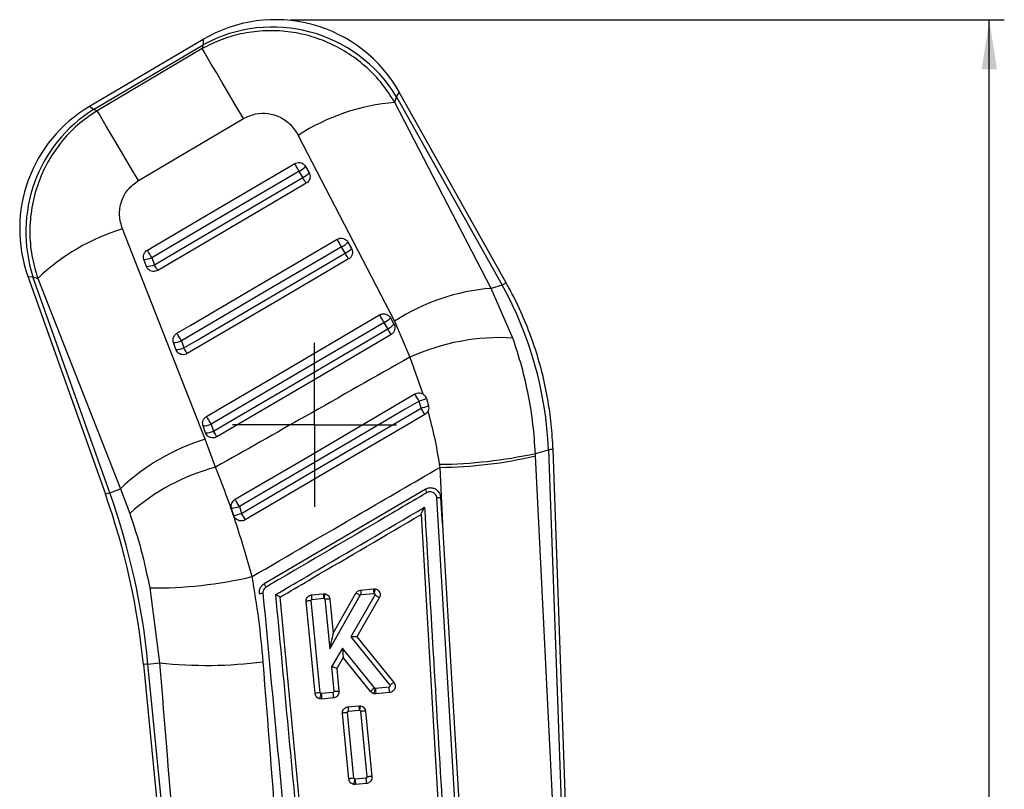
# Model space of a CAD drawing. Extents: x 59 to 283, y 8 to 214.
# Tile 5 of 13: x 96 to 145, y 167 to 206. Entities that reach past the tile are written whole.
import ezdxf

# ---------------------------------------------------------------- set-up
doc = ezdxf.new("R2010")
doc.units = 0
doc.header["$LTSCALE"] = 0.75
doc.layers.get('0').update_dxf_attribs({"linetype": 'CONTINUOUS'})
doc.styles.add('SLDTEXTSTYLE0', font='TXT', dxfattribs={"width": 0.75})
doc.dimstyles.new('SLDDIMSTYLE1', dxfattribs={"dimtxt": 2.625, "dimasz": 2.4765, "dimexe": 0, "dimexo": 0.0625, "dimgap": 0.65625, "dimtad": 1, "dimdec": 0, "dimrnd": 1e-09, "dimzin": 12, "dimtxsty": 'SLDTEXTSTYLE0', "dimsah": 1, "dimcen": 0.09, "dimazin": 3, "dimtfac": 1, "dimtofl": 0, "dimtmove": 0, "dimatfit": 3, "dimtolj": 1, "dimtzin": 12})

# ---------------------------------------------------------------- blocks, each defined once
blk = doc.blocks.new('_D_3')
at = {"color": 179, "linetype": 'CONTINUOUS'}
for p, q in [((109.792, 205.885), (145.491, 205.885)), ((144.741, 74.084), (144.741, 205.885)), ((139.619, 74.084), (145.491, 74.084))]:
    blk.add_line(p, q, dxfattribs=at)
for points in [[(144.741, 205.885), (144.36, 203.409), (145.122, 203.409)], [(144.741, 74.084), (145.122, 76.561), (144.36, 76.561)]]:
    blk.add_solid(points, dxfattribs=at)
at = {"color": 179, "linetype": 'CONTINUOUS', "insert": (141.357, 138.02, 0.1), "char_height": 2.625, "attachment_point": 1, "rotation": 90, "style": 'SLDTEXTSTYLE0'}
blk.add_mtext('132', dxfattribs=at)
blk = doc.blocks.new('SW_CENTERMARKSYMBOL_4')
at = {"color": 0, "linetype": 'CONTINUOUS'}
for p, q in [((0, 2.5), (0, 4.1)), ((0, 0), (0, 2.5)), ((-2.5, 0), (-4.1, 0)), ((0, 0), (-2.5, 0)), ((0, 0), (0, -2.5)), ((0, 0), (2.5, 0)), ((2.5, 0), (4.1, 0)), ((0, -2.5), (0, -4.1))]:
    blk.add_line(p, q, dxfattribs=at)

msp = doc.modelspace()

# ---------------------------------------------------------------- linework, layer by layer
at = {"color": 7, "linetype": 'CONTINUOUS'}
for p, q in [((105.428737, 204.897679), (99.751557, 201.544441)), ((99.956746, 201.397009), (105.43776, 204.63436)), ((105.384574, 204.436846), (100.131322, 201.333694)), ((105.43776, 204.63436), (105.384574, 204.436846)), ((115.019546, 201.739318), (115.098639, 202.033065)), ((115.098639, 202.033065), (120.389004, 192.602477)), ((120.590732, 192.715652), (115.238652, 202.256239)), ((100.131322, 201.333694), (99.956746, 201.397009)), ((119.83707, 192.446097), (115.019546, 201.739318)), ((102.198322, 197.83654), (107.452319, 200.938396)), ((110.187157, 200.098998), (115.005407, 190.806798)), ((110.549683, 198.545463), (110.728639, 198.226459)), ((110.414563, 197.986073), (110.23561, 198.305077)), ((112.537384, 194.201849), (112.35843, 194.520868)), ((112.672529, 194.761268), (112.851484, 194.442249)), ((102.867686, 193.979598), (102.992394, 193.62875)), ((102.595192, 193.543098), (102.470482, 193.893946)), ((96.670267, 193.047203), (100.54452, 182.147912)), ((100.762463, 182.225383), (96.922268, 193.028844)), ((96.922268, 193.028844), (97.164382, 192.941047)), ((97.164382, 192.941047), (101.297664, 182.415619)), ((120.389004, 192.602477), (119.83707, 192.446097)), ((120.919263, 189.961597), (119.83707, 192.446097)), ((114.660213, 190.417654), (114.481259, 190.736658)), ((114.795375, 190.977074), (114.974331, 190.65807)), ((115.005407, 190.806798), (115.774691, 189.002618)), ((104.074572, 189.381182), (103.94986, 189.73203)), ((104.347034, 189.817674), (104.471744, 189.466826)), ((115.774691, 189.002618), (116.420617, 187.163829)), ((116.330081, 186.454668), (116.229682, 186.807632)), ((116.592772, 186.942242), (116.698398, 186.575897)), ((105.826401, 185.65575), (105.95111, 185.304895)), ((105.553955, 185.219258), (105.429244, 185.570113)), ((106.052662, 183.501921), (105.533794, 184.896111)), ((122.045811, 184.188999), (122.697684, 184.373706)), ((122.051812, 184.067361), (122.045811, 184.188999)), ((122.697684, 184.373706), (123.910328, 150.415837)), ((124.146582, 150.265075), (122.92826, 184.381939)), ((117.241528, 183.645456), (117.265407, 183.492265)), ((123.721053, 150.581724), (122.051812, 184.067361)), ((117.265407, 183.492265), (117.397789, 180.665396)), ((100.762463, 182.225383), (101.297664, 182.415619)), ((101.297664, 182.415619), (101.759654, 181.190691)), ((116.536117, 182.38762), (108.480774, 177.660487)), ((118.128062, 164.836466), (117.109911, 181.969664)), ((117.397789, 180.665396), (117.320534, 181.96658)), ((106.966295, 181.086204), (106.857105, 181.44001)), ((107.243803, 181.538224), (107.350456, 181.188933)), ((116.325331, 181.13552), (116.325376, 181.134737)), ((116.325376, 181.134737), (118.015648, 152.584508)), ((102.759248, 177.458405), (103.252458, 173.710405)), ((113.307036, 177.350409), (113.949047, 177.412874)), ((113.949047, 177.412874), (114.031937, 177.409589)), ((111.033869, 172.174558), (110.584092, 176.779419)), ((111.278462, 172.220595), (110.828717, 176.825135)), ((110.857655, 177.112087), (111.439571, 177.168711)), ((110.878518, 176.88509), (111.459904, 176.941655)), ((111.439571, 177.168711), (111.528926, 177.164196)), ((111.459904, 176.941655), (111.475003, 176.940925)), ((111.517758, 176.893651), (111.760074, 174.413509)), ((111.760074, 174.413509), (113.284313, 177.094943)), ((111.770823, 176.895923), (111.936466, 175.200544)), ((111.936466, 175.200544), (113.071804, 177.197821)), ((114.02007, 177.104219), (112.809476, 175.008416)), ((114.240772, 176.957435), (113.116153, 175.010472)), ((113.328538, 177.123472), (113.969308, 177.185811)), ((113.969308, 177.185811), (113.982338, 177.18546)), ((112.809476, 175.008416), (114.767098, 172.59176)), ((113.116153, 175.010472), (114.966153, 172.726675)), ((112.399998, 174.448572), (111.848081, 173.512637)), ((113.996549, 172.455199), (112.399998, 174.448572)), ((112.435554, 173.987798), (112.109041, 173.434101)), ((112.435554, 173.987798), (112.435529, 173.987835)), ((113.805642, 172.277174), (112.435554, 173.987798)), ((102.443204, 173.631511), (104.879909, 148.637413)), ((102.673416, 173.653952), (103.252458, 173.710405)), ((105.09366, 148.828677), (102.673416, 173.653952)), ((111.848081, 173.512637), (111.967656, 172.288604)), ((112.108989, 173.434637), (112.109041, 173.434101)), ((112.109041, 173.434101), (112.220714, 172.290973)), ((114.04321, 172.435022), (114.027138, 172.436095)), ((114.729482, 172.501802), (114.04321, 172.435022)), ((111.365658, 171.901151), (111.26202, 171.909011)), ((111.336662, 172.171659), (111.319794, 172.172941)), ((111.917871, 172.228217), (111.336662, 172.171659)), ((111.947582, 171.957775), (111.365658, 171.901151)), ((114.072099, 172.164507), (113.975325, 172.170713)), ((114.759492, 172.231398), (114.072099, 172.164507)), ((112.673446, 171.5146), (113.219116, 171.567693)), ((112.694301, 171.287603), (113.238894, 171.340592)), ((113.219116, 171.567693), (113.295836, 171.565443)), ((112.720438, 167.899981), (112.399877, 171.181932)), ((112.965042, 167.945913), (112.6445, 171.227678)), ((113.29734, 171.292573), (113.617999, 168.01045)), ((113.550411, 171.294793), (113.871061, 168.012775)), ((113.023498, 167.897075), (113.008394, 167.897909)), ((113.56829, 167.950086), (113.023498, 167.897075)), ((113.052324, 167.626552), (112.960105, 167.631752)), ((113.598007, 167.679645), (113.052324, 167.626552))]:
    msp.add_line(p, q, dxfattribs=at)
at = {"color": 8, "linetype": 'CONTINUOUS', "flags": 128}
for points in [[(105.428737, 204.897679), (105.430998, 204.831726), (105.43776, 204.63436)], [(115.098639, 202.033065), (115.203582, 202.200345), (115.238652, 202.256239), (115.238652, 202.256239)], [(99.956746, 201.397009), (99.802951, 201.507516), (99.751557, 201.544441), (99.751557, 201.544441)], [(96.670267, 193.047203), (96.733386, 193.042598), (96.922268, 193.028844)], [(120.590732, 192.715652), (120.590732, 192.715652), (120.578094, 192.708559), (120.540204, 192.68731), (120.477134, 192.651919), (120.389004, 192.602477)], [(122.92826, 184.381939), (122.92826, 184.381939), (122.913814, 184.381425), (122.870506, 184.379883), (122.798417, 184.377305), (122.697684, 184.373706)], [(100.762463, 182.225383), (100.66725, 182.191535), (100.599109, 182.167313), (100.558173, 182.152762), (100.54452, 182.147912)], [(102.673416, 173.653952), (102.572842, 173.644147), (102.500868, 173.637129), (102.457626, 173.632919), (102.443204, 173.631511)]]:
    msp.add_lwpolyline(points, dxfattribs=at)
at = {"color": 7, "linetype": 'CONTINUOUS', "flags": 128}
for points in [[(107.452319, 200.938396), (107.075079, 201.57691), (106.717315, 202.182419), (106.387208, 202.741049), (106.09231, 203.240044), (105.839369, 203.667961), (105.634168, 204.015009), (105.481405, 204.273275), (105.384574, 204.436846)], [(102.198322, 197.83654), (101.821203, 198.474861), (101.463562, 199.080146), (101.133578, 199.638567), (100.838794, 200.137354), (100.585951, 200.565107), (100.380831, 200.912021), (100.228124, 201.170183), (100.131322, 201.333694)], [(102.644032, 194.360531), (103.344283, 194.77161), (106.145282, 196.415968), (110.011984, 198.685951)], [(110.23561, 198.305077), (110.202075, 198.362208), (110.168422, 198.419533), (110.13556, 198.475502), (110.104368, 198.528625), (110.07569, 198.577471), (110.050295, 198.620714), (110.028867, 198.657207), (110.011984, 198.685951)], [(110.23561, 198.305077), (109.535363, 197.893984), (106.734373, 196.249611), (102.867686, 193.979598)], [(102.992394, 193.62875), (103.69264, 194.039843), (106.493632, 195.684216), (110.414563, 197.986073)], [(110.581706, 197.701267), (110.576537, 197.710089), (110.565993, 197.72806), (110.550354, 197.754718), (110.530044, 197.789333), (110.505608, 197.830967), (110.477701, 197.878502), (110.44708, 197.930671), (110.414563, 197.986073)], [(110.581706, 197.701267), (109.881454, 197.290189), (107.080445, 195.645846), (103.15949, 193.344034)], [(105.533794, 184.896111), (101.884802, 194.185398), (101.399113, 195.421464)], [(104.123407, 190.1986), (104.823657, 190.609693), (107.624662, 192.254036), (112.134819, 194.901756)], [(112.35843, 194.520868), (111.658181, 194.109775), (108.857183, 192.465409), (104.347034, 189.817674)], [(112.35843, 194.520868), (112.324894, 194.577984), (112.291243, 194.635309), (112.25838, 194.691292), (112.227192, 194.744415), (112.198515, 194.793261), (112.173124, 194.836519), (112.1517, 194.873012), (112.134819, 194.901756)], [(102.867686, 193.979598), (102.834151, 194.036729), (102.800498, 194.094054), (102.767634, 194.150023), (102.73644, 194.20316), (102.707757, 194.252006), (102.682358, 194.295264), (102.660923, 194.331772), (102.644032, 194.360531)], [(104.471744, 189.466826), (105.171994, 189.877912), (107.972991, 191.52227), (112.537384, 194.201849)], [(112.704551, 193.917088), (112.699379, 193.925909), (112.68883, 193.94388), (112.673187, 193.970523), (112.652873, 194.005124), (112.628433, 194.046758), (112.600526, 194.094292), (112.569902, 194.146461), (112.537384, 194.201849)], [(103.15949, 193.344034), (103.15433, 193.35284), (103.143791, 193.370811), (103.128162, 193.397439), (103.107857, 193.43204), (103.083427, 193.473674), (103.055526, 193.521194), (103.024908, 193.573363), (102.992394, 193.62875)], [(112.704551, 193.917088), (112.004299, 193.506009), (109.203291, 191.861666), (104.638881, 189.182117)], [(105.602788, 186.036683), (106.303039, 186.447769), (109.104045, 188.092112), (114.257659, 191.117569)], [(114.481259, 190.736658), (114.447723, 190.793782), (114.414071, 190.851107), (114.38121, 190.90709), (114.350022, 190.960213), (114.321348, 191.009066), (114.295959, 191.052317), (114.274537, 191.08881), (114.257659, 191.117569)], [(114.481259, 190.736658), (113.781009, 190.325573), (110.980007, 188.681215), (105.826401, 185.65575)], [(104.347034, 189.817674), (104.313499, 189.874798), (104.279848, 189.932122), (104.246984, 189.988099), (104.215794, 190.041229), (104.187115, 190.090082), (104.161719, 190.13334), (104.140292, 190.169841), (104.123407, 190.1986)], [(105.95111, 185.304895), (106.651361, 185.715988), (109.452362, 187.360338), (114.660213, 190.417654)], [(114.827399, 190.132908), (114.127147, 189.721822), (111.326138, 188.077487), (106.118274, 185.020193)], [(114.827399, 190.132908), (114.822223, 190.141715), (114.811671, 190.159685), (114.796025, 190.186329), (114.775709, 190.220929), (114.751267, 190.262556), (114.723358, 190.310098), (114.692731, 190.362259), (114.660213, 190.417654)], [(104.638881, 189.182117), (104.633714, 189.190916), (104.623169, 189.20888), (104.607532, 189.235515), (104.587222, 189.270116), (104.562786, 189.311742), (104.534882, 189.35927), (104.50426, 189.411438), (104.471744, 189.466826)], [(107.03457, 181.89381), (107.724062, 182.298324), (110.525523, 183.941885), (116.019435, 187.165074)], [(116.229682, 186.807632), (115.529238, 186.396874), (112.727455, 184.753864), (107.243803, 181.538224)], [(107.350456, 181.188933), (108.050906, 181.599676), (110.852704, 183.242656), (116.330081, 186.454668)], [(116.518181, 186.132945), (115.822657, 185.724846), (113.021276, 184.081159), (107.539792, 180.864959)], [(105.826401, 185.65575), (105.792864, 185.712873), (105.759213, 185.770191), (105.726351, 185.826174), (105.695163, 185.879304), (105.666485, 185.928158), (105.641094, 185.971416), (105.61967, 186.007916), (105.602788, 186.036683)], [(106.118274, 185.020193), (106.113103, 185.028992), (106.102553, 185.046955), (106.086912, 185.073591), (106.066598, 185.108192), (106.042158, 185.149811), (106.014252, 185.197345), (105.983629, 185.249507), (105.95111, 185.304895)], [(117.397789, 180.665396), (117.438301, 179.982922), (117.821689, 173.51935), (118.336064, 164.833269)]]:
    msp.add_lwpolyline(points, dxfattribs=at)
at = {"color": 7, "linetype": 'CONTINUOUS'}
for centre, radius, start, end in [((109.042087, 198.780098), 7.105, 29.211307, 120.6413721), ((108.901674, 198.258611), 7.255955, 31.3447977, 118.515021), ((103.364905, 195.426869), 7.105, 120.5107386, 199.6227124), ((103.808517, 195.266007), 7.240533, 122.1388854, 197.9976266), ((115.839439, 191.385631), 10.386099, 94.5277196, 122.9711079), ((109.831812, 199.158023), 0.9437, 295.3335835, 319.5258238), ((110.010753, 198.839041), 0.943725, 295.3336997, 319.5253796), ((104.477313, 185.311046), 10.568626, 106.9333004, 133.7844402), ((111.954539, 195.373974), 0.943885, 295.3345839, 319.5238239), ((102.452768, 194.939922), 1.046125, 270.9702692, 293.3672808), ((112.133376, 195.055113), 0.944077, 295.3368793, 319.5212004), ((102.577476, 194.589073), 1.046124, 270.9703644, 293.3672963), ((120.653465, 182.099798), 10.378459, 94.5116873, 122.9706726), ((114.077315, 191.589847), 0.943982, 295.3352907, 319.5234294), ((114.256269, 191.270846), 0.943985, 295.3352238, 319.5233323), ((103.932192, 190.77773), 1.04585, 270.9679977, 293.36927), ((120.286224, 179.078753), 10.901239, 86.670944, 114.4472384), ((104.056901, 190.426882), 1.04585, 270.9681032, 293.3692752), ((6.336369, 122.408986), 127.37239, 30.37075485, 30.55729474), ((115.696528, 188.802734), 2.065111, 284.961621, 295.7212363), ((115.67712, 189.058622), 2.684574, 284.0770859, 292.3599836), ((50.352644, 147.664188), 76.535767, 30.17379236, 30.45278356), ((105.411605, 186.615676), 1.045712, 270.9664748, 293.3697354), ((105.536243, 186.265155), 1.046047, 270.9702195, 293.3661013), ((108.614064, 174.778262), 10.576338, 106.932305, 133.7704325), ((117.040908, 206.922628), 23.278036, 270.4938074, 282.4158447), ((117.123982, 204.87501), 21.383212, 270.3789453, 283.3237543), ((108.778049, 173.296982), 10.5626, 104.9527509, 131.6406929), ((66.813608, 170.157939), 36.029819, 5.5682368, 19.5682368), ((66.813608, 170.157939), 35.798517, 5.5682368, 19.5682368), ((11.313534, 125.330654), 111.184115, 30.36693806, 30.57954895), ((106.433897, 183.9167), 2.512588, 279.6968483, 288.8044681), ((106.306812, 184.322055), 3.30237, 281.5194156, 288.4229414), ((47.039626, 145.724883), 69.964957, 30.14913872, 30.45643319), ((102.976269, 198.877209), 21.419904, 269.4194841, 283.2371922), ((120.558369, 177.888189), 6.626391, 184.1133865, 186.0846158), ((118.065127, 177.647584), 6.642839, 184.1339505, 186.1002895), ((113.569738, 176.187794), 1.021095, 48.9155521, 63.8305018), ((111.662066, 175.356222), 0.315486, 330.2607172, 330.4319906), ((113.050034, 174.957815), 0.084525, 38.5334994, 39.4366299), ((105.605848, 195.87165), 22.285852, 263.9382531, 277.2940514), ((114.479136, 171.746316), 0.857557, 124.2458738, 141.7542444), ((114.039083, 172.489259), 0.054492, 218.6893691, 257.3382351), ((122.481695, 173.199378), 8.473032, 185.1757114, 187.015455), ((111.287369, 171.500497), 0.720153, 90.7086672, 110.6102447), ((113.071989, 171.6511), 1.828252, 163.4153683, 171.8902502), ((119.802834, 172.942341), 8.501177, 185.2013386, 187.0350177), ((119.701082, 172.017776), 6.497573, 183.9720291, 185.982296), ((113.244323, 171.2843), 0.056551, 81.5976046, 95.5087801), ((114.942868, 167.409477), 1.995182, 165.8296483, 173.6036395), ((121.434839, 168.65657), 8.445561, 185.1594827, 187.0052163)]:
    msp.add_arc(centre, radius, start, end, dxfattribs=at)
for centre, major_axis, ratio, start_param, end_param in [((104.469433, 183.698818), (-5.022181, 17.724474), 0.989570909, 4.47568763, 4.943875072), ((111.764295, 174.391774), (0.172077, 0.808329), 0.0104766, 0.033018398, 1.546130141), ((112.813698, 174.986675), (0.302079, 0.023767), 0.072615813, 0.049885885, 1.579059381), ((112.40422, 174.426834), (-0.031333, 0.439018), 0.006059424, 1.520827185, 3.132812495), ((111.852303, 173.490897), (0.256657, -0.056778), 0.077321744, 0.02519799, 1.604347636)]:
    msp.add_ellipse(centre, major_axis=major_axis, ratio=ratio, start_param=start_param, end_param=end_param, dxfattribs=at)
for points, knots in [([(115.019546, 201.739318), (114.817174, 202.055784), (114.412434, 202.688711), (113.633264, 203.500794), (112.752176, 204.183445), (111.785018, 204.718521), (110.750335, 205.095736), (109.666561, 205.313589), (108.554589, 205.358441), (107.446981, 205.227413), (106.372206, 204.932632), (105.713787, 204.602109), (105.384574, 204.436846)], [0, 0, 0, 0, 0.101433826, 0.202865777, 0.302212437, 0.401556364, 0.500080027, 0.598601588, 0.699298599, 0.799995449, 0.899996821, 1, 1, 1, 1]), ([(100.131322, 201.333694), (99.794488, 201.101902), (99.120825, 200.638322), (98.291998, 199.749051), (97.629755, 198.757401), (97.139539, 197.670771), (96.836293, 196.499601), (96.735883, 195.289026), (96.829581, 194.084478), (97.05278, 193.322196), (97.164382, 192.941047)], [0, 0, 0, 0, 0.127782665, 0.255563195, 0.377300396, 0.499037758, 0.625860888, 0.752686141, 0.876340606, 1, 1, 1, 1]), ([(107.452319, 200.938396), (107.646136, 201.029609), (108.033948, 201.21212), (108.684885, 201.224909), (109.295201, 201.035042), (109.833462, 200.656448), (110.067568, 200.28748), (110.187157, 200.098998)], [0, 0, 0, 0, 0.1973257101, 0.394832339, 0.589881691, 0.790497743, 1, 1, 1, 1]), ([(110.011984, 198.685951), (110.049999, 198.703817), (110.12811, 198.740526), (110.26087, 198.745063), (110.38771, 198.707753), (110.488609, 198.63697), (110.531197, 198.573161), (110.549683, 198.545463)], [0, 0, 0, 0, 0.201078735, 0.413166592, 0.625252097, 0.837332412, 1, 1, 1, 1]), ([(110.728639, 198.226459), (110.743597, 198.193663), (110.776595, 198.121318), (110.781867, 197.995255), (110.744984, 197.868102), (110.674087, 197.765299), (110.609746, 197.720702), (110.581706, 197.701267)], [0, 0, 0, 0, 0.180208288, 0.397526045, 0.614837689, 0.832148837, 1, 1, 1, 1]), ([(101.399113, 195.421464), (101.334403, 195.645775), (101.204845, 196.094878), (101.312774, 196.790568), (101.636472, 197.420448), (102.008002, 197.695594), (102.198322, 197.83654)], [0, 0, 0, 0, 0.253413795, 0.507370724, 0.747645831, 1, 1, 1, 1]), ([(112.134818, 194.901756), (112.175046, 194.920429), (112.255501, 194.957773), (112.39067, 194.959947), (112.516803, 194.92045), (112.614455, 194.849231), (112.655442, 194.787149), (112.672529, 194.761268)], [0, 0, 0, 0, 0.212100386, 0.424197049, 0.636291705, 0.848381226, 1, 1, 1, 1]), ([(102.470482, 193.893946), (102.468818, 193.898831), (102.453214, 193.944618), (102.441312, 194.037895), (102.469301, 194.167337), (102.537245, 194.283356), (102.608609, 194.334931), (102.644032, 194.360531)], [0, 0, 0, 0, 0.029087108, 0.272676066, 0.516286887, 0.759901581, 1, 1, 1, 1]), ([(112.851484, 194.442249), (112.866442, 194.409464), (112.899441, 194.33713), (112.904712, 194.211075), (112.867832, 194.083923), (112.796937, 193.981117), (112.732593, 193.936522), (112.704551, 193.917088)], [0, 0, 0, 0, 0.180169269, 0.397497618, 0.614818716, 0.832136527, 1, 1, 1, 1]), ([(103.15949, 193.344034), (103.120689, 193.325883), (103.041736, 193.288948), (102.908284, 193.285285), (102.781096, 193.323115), (102.674453, 193.401514), (102.618263, 193.483176), (102.598962, 193.533306), (102.595192, 193.543098)], [0, 0, 0, 0, 0.1855019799, 0.3774740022, 0.5694484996, 0.761406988, 0.9533928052, 1, 1, 1, 1]), ([(122.92826, 184.381939), (122.904772, 184.803425), (122.856481, 185.670034), (122.666551, 186.971115), (122.38415, 188.278389), (122.006083, 189.561344), (121.53518, 190.812414), (121.054962, 191.862592), (120.71644, 192.484654), (120.590732, 192.715652)], [0, 0, 0, 0, 0.144914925, 0.297956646, 0.450954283, 0.603906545, 0.756818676, 0.909696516, 1, 1, 1, 1]), ([(114.257659, 191.117569), (114.258211, 191.117893), (114.296671, 191.140445), (114.381356, 191.172257), (114.515139, 191.175953), (114.641447, 191.135254), (114.738106, 191.06407), (114.778668, 191.002454), (114.795375, 190.977074)], [0, 0, 0, 0, 0.003084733, 0.2151740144, 0.4272657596, 0.6393579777, 0.8514487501, 1, 1, 1, 1]), ([(114.974331, 190.65807), (114.989287, 190.625281), (115.022281, 190.552946), (115.027559, 190.426894), (114.99068, 190.299744), (114.919787, 190.196937), (114.855441, 190.152342), (114.827399, 190.132908)], [0, 0, 0, 0, 0.180178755, 0.397496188, 0.614817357, 0.832134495, 1, 1, 1, 1]), ([(103.94986, 189.73203), (103.941414, 189.762871), (103.921493, 189.835618), (103.932939, 189.957216), (103.986665, 190.07874), (104.058819, 190.157352), (104.109644, 190.18981), (104.123407, 190.1986)], [0, 0, 0, 0, 0.179196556, 0.422665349, 0.666130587, 0.909593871, 1, 1, 1, 1]), ([(122.045811, 184.188999), (122.012804, 184.672652), (121.94679, 185.639937), (121.711451, 187.093913), (121.382488, 188.543813), (121.07367, 189.489006), (120.919263, 189.961597)], [0, 0, 0, 0, 0.2461318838, 0.492252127, 0.7461292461, 1, 1, 1, 1]), ([(104.638881, 189.182117), (104.600011, 189.163937), (104.520985, 189.126976), (104.387457, 189.123397), (104.260279, 189.161276), (104.153699, 189.239759), (104.097575, 189.321378), (104.078315, 189.371449), (104.074572, 189.381182)], [0, 0, 0, 0, 0.18581549, 0.377785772, 0.569753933, 0.76172493, 0.953687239, 1, 1, 1, 1]), ([(115.774691, 189.002618), (114.040052, 188.020345), (110.80003, 186.18562), (107.558667, 184.35327), (106.052662, 183.501921)], [0, 0, 0, 0, 0.535378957, 1, 1, 1, 1]), ([(116.019435, 187.165074), (116.057472, 187.182908), (116.135763, 187.219617), (116.268779, 187.223334), (116.364764, 187.195503), (116.41179, 187.168835), (116.420617, 187.163829)], [0, 0, 0, 0, 0.2976329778, 0.6126118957, 0.9272870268, 1, 1, 1, 1]), ([(116.420617, 187.163829), (116.455874, 187.137628), (116.52638, 187.085232), (116.574363, 186.999164), (116.590265, 186.949993), (116.592772, 186.942242)], [0, 0, 0, 0, 0.457277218, 0.914441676, 1, 1, 1, 1]), ([(116.672644, 186.29942), (116.655231, 186.269218), (116.616576, 186.202174), (116.553076, 186.157496), (116.518181, 186.132945)], [0, 0, 0, 0, 0.450492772, 1, 1, 1, 1]), ([(116.698398, 186.575897), (116.70568, 186.53529), (116.720758, 186.451203), (116.698841, 186.356262), (116.676559, 186.307914), (116.672644, 186.29942)], [0, 0, 0, 0, 0.434971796, 0.90073431, 1, 1, 1, 1]), ([(116.672644, 186.29942), (116.78573, 185.862228), (117.012676, 184.984845), (117.165071, 184.092935), (117.241528, 183.645456)], [0, 0, 0, 0, 0.498291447, 1, 1, 1, 1]), ([(105.429244, 185.570113), (105.420788, 185.600999), (105.400861, 185.673792), (105.412359, 185.795434), (105.46613, 185.91694), (105.538283, 185.995484), (105.589067, 186.027919), (105.602788, 186.036683)], [0, 0, 0, 0, 0.179448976, 0.422925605, 0.666388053, 0.909857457, 1, 1, 1, 1]), ([(106.118274, 185.020193), (106.079402, 185.002014), (106.000373, 184.965054), (105.866841, 184.96147), (105.739669, 184.999363), (105.633076, 185.077832), (105.576964, 185.15946), (105.557699, 185.209528), (105.553955, 185.219258)], [0, 0, 0, 0, 0.185824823, 0.377793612, 0.569762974, 0.761727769, 0.953697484, 1, 1, 1, 1]), ([(107.881059, 178.026422), (107.617453, 178.944375), (107.218951, 180.33208), (106.579389, 182.153915), (106.228236, 183.05259), (106.052662, 183.501921)], [0, 0, 0, 0, 0.494201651, 0.747104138, 1, 1, 1, 1]), ([(107.881059, 178.026422), (109.694083, 179.083331), (112.821502, 180.90647), (115.950393, 182.727092), (117.265407, 183.492265)], [0, 0, 0, 0, 0.579718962, 1, 1, 1, 1]), ([(116.630584, 182.22849), (116.513857, 182.160009), (115.930224, 181.817606), (113.478955, 180.379527), (110.910925, 178.872929), (108.809773, 177.640306), (108.576272, 177.503325)], [0, 0, 0, 0, 0.043477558, 0.217387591, 0.913028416, 1, 1, 1, 1]), ([(117.252458, 182.196855), (117.234843, 182.223967), (117.185238, 182.300313), (117.066415, 182.397018), (116.899126, 182.459824), (116.720318, 182.462973), (116.599617, 182.423589), (116.542553, 182.391267), (116.536284, 182.387717)], [0, 0, 0, 0, 0.118147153, 0.332700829, 0.546979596, 0.760670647, 0.973709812, 1, 1, 1, 1]), ([(116.536622, 182.387918), (116.538078, 182.385626), (116.54099, 182.381043), (116.562354, 182.344874), (116.593007, 182.292572), (116.617945, 182.249786), (116.630414, 182.228393)], [0, 0, 0, 0, 0.250003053, 0.499997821, 0.750008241, 1, 1, 1, 1]), ([(117.109911, 181.969664), (117.109761, 181.972136), (117.10744, 182.010326), (117.089143, 182.083728), (117.02919, 182.174791), (116.942409, 182.241014), (116.838969, 182.274249), (116.728845, 182.273576), (116.663292, 182.243499), (116.630583, 182.22849)], [0, 0, 0, 0, 0.011441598, 0.176800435, 0.341933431, 0.506669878, 0.670984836, 0.8358266, 1, 1, 1, 1]), ([(117.320534, 181.96658), (117.311457, 182.02839), (117.299602, 182.109111), (117.261407, 182.1802), (117.252458, 182.196855)], [0, 0, 0, 0, 0.765723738, 1, 1, 1, 1]), ([(106.857105, 181.44001), (106.848475, 181.481651), (106.830902, 181.566448), (106.858989, 181.696891), (106.926274, 181.812188), (106.995501, 181.870804), (107.033997, 181.893473), (107.03457, 181.89381)], [0, 0, 0, 0, 0.242007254, 0.492824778, 0.744209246, 0.996194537, 1, 1, 1, 1]), ([(117.320534, 181.96658), (117.317921, 181.968031), (117.312349, 181.971124), (117.278936, 181.973834), (117.233407, 181.97439), (117.176217, 181.973263), (117.135553, 181.971056), (117.109911, 181.969664)], [0, 0, 0, 0, 0.188956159, 0.402808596, 0.618039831, 0.759139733, 1, 1, 1, 1]), ([(101.759654, 181.190691), (101.959743, 180.591822), (102.366222, 179.375227), (102.626893, 178.103914), (102.759248, 177.458405)], [0, 0, 0, 0, 0.4922498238, 1, 1, 1, 1]), ([(109.06734, 177.131906), (109.184067, 177.200384), (109.767704, 177.542776), (112.24534, 178.9963), (114.606241, 180.381367), (116.500235, 181.492514)], [0, 0, 0, 0, 0.047112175, 0.23556163, 1, 1, 1, 1]), ([(116.325331, 181.13552), (116.325927, 181.13865), (116.32728, 181.145747), (116.341445, 181.179414), (116.373885, 181.248445), (116.428814, 181.357473), (116.475373, 181.445964), (116.499757, 181.49162), (116.500235, 181.492514)], [0, 0, 0, 0, 0.084474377, 0.191487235, 0.360714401, 0.667058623, 0.993480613, 1, 1, 1, 1]), ([(116.500235, 181.492514), (116.790024, 176.618879), (117.366265, 166.927742), (117.940971, 157.236043), (118.22666, 152.418263)], [0, 0, 0, 0, 0.502896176, 1, 1, 1, 1]), ([(107.539792, 180.864959), (107.505598, 180.848591), (107.431374, 180.813059), (107.302398, 180.805433), (107.172699, 180.839899), (107.062379, 180.916089), (106.995663, 181.005321), (106.973497, 181.066369), (106.966295, 181.086204)], [0, 0, 0, 0, 0.160468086, 0.348326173, 0.53601425, 0.723276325, 0.910085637, 1, 1, 1, 1]), ([(109.28993, 177.006237), (109.354595, 177.044182), (109.886137, 177.356095), (112.231279, 178.73227), (114.511766, 180.070489), (116.325376, 181.134737)], [0, 0, 0, 0, 0.027573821, 0.226655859, 1, 1, 1, 1]), ([(108.435296, 173.766143), (108.370372, 174.478889), (108.240355, 175.906252), (108.000929, 177.319081), (107.881059, 178.026422)], [0, 0, 0, 0, 0.499344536, 1, 1, 1, 1]), ([(108.48078, 177.660472), (108.437353, 177.628942), (108.350499, 177.565884), (108.261711, 177.422877), (108.223363, 177.283099), (108.226703, 177.194268), (108.227842, 177.163951)], [0, 0, 0, 0, 0.272317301, 0.54462532, 0.844585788, 1, 1, 1, 1]), ([(108.576274, 177.503317), (108.560726, 177.492873), (108.51522, 177.462306), (108.459683, 177.392569), (108.421149, 177.297237), (108.421194, 177.231999), (108.421216, 177.19952)], [0, 0, 0, 0, 0.156196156, 0.457134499, 0.729728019, 1, 1, 1, 1]), ([(108.48078, 177.660472), (108.482288, 177.658239), (108.485304, 177.653773), (108.507054, 177.618202), (108.538222, 177.566686), (108.56359, 177.52444), (108.576274, 177.503317)], [0, 0, 0, 0, 0.250000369, 0.49999238, 0.749999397, 1, 1, 1, 1]), ([(113.071804, 177.197821), (113.086169, 177.218846), (113.119992, 177.268349), (113.200667, 177.327635), (113.270827, 177.342656), (113.307035, 177.350409)], [0, 0, 0, 0, 0.26323325, 0.619766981, 1, 1, 1, 1]), ([(113.307036, 177.350409), (113.307091, 177.347637), (113.307202, 177.342094), (113.310979, 177.299131), (113.316994, 177.236031), (113.322641, 177.179884), (113.326593, 177.141819), (113.327755, 177.130864), (113.328538, 177.123472)], [0, 0, 0, 0, 0.227481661, 0.454973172, 0.682451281, 0.909935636, 0.939221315, 1, 1, 1, 1]), ([(114.031911, 177.409589), (114.03051, 177.407034), (114.027708, 177.401925), (114.01749, 177.359957), (114.004165, 177.297934), (113.992539, 177.239277), (113.985256, 177.201044), (113.983139, 177.189738), (113.982338, 177.18546)], [0, 0, 0, 0, 0.226604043, 0.453209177, 0.679821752, 0.906427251, 0.964592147, 1, 1, 1, 1]), ([(114.031937, 177.409589), (114.065314, 177.399773), (114.132066, 177.380142), (114.212533, 177.310862), (114.266611, 177.221036), (114.286933, 177.118201), (114.275101, 177.026665), (114.250296, 176.976643), (114.240772, 176.957435)], [0, 0, 0, 0, 0.178116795, 0.356216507, 0.534525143, 0.712476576, 0.889596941, 1, 1, 1, 1]), ([(108.227775, 177.164718), (108.23048, 177.167227), (108.235891, 177.172246), (108.280147, 177.181859), (108.344007, 177.191491), (108.395501, 177.19659), (108.421248, 177.19914)], [0, 0, 0, 0, 0.249999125, 0.500000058, 0.750000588, 1, 1, 1, 1]), ([(108.421218, 177.19952), (108.981856, 171.219783), (109.789597, 162.604473), (110.598303, 153.990984), (110.8457, 151.355966)], [0, 0, 0, 0, 0.694082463, 1, 1, 1, 1]), ([(109.06734, 177.131906), (109.068233, 177.131451), (109.07329, 177.12888), (109.103042, 177.113681), (109.153478, 177.087313), (109.212638, 177.055065), (109.255611, 177.030325), (109.282943, 177.013174), (109.28771, 177.00844), (109.28993, 177.006237)], [0, 0, 0, 0, 0.008687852, 0.049172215, 0.289062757, 0.496519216, 0.677747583, 0.849965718, 1, 1, 1, 1]), ([(111.449913, 151.734411), (111.052001, 155.97343), (110.257387, 164.438597), (109.46362, 172.905093), (109.06734, 177.131906)], [0, 0, 0, 0, 0.500760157, 1, 1, 1, 1]), ([(111.636586, 151.939064), (111.635124, 151.95468), (111.583409, 152.507127), (111.330666, 155.206924), (110.549963, 163.546575), (109.819418, 171.350245), (109.28993, 177.006237)], [0, 0, 0, 0, 0.001869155, 0.066123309, 0.323139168, 1, 1, 1, 1]), ([(110.828717, 176.825135), (110.796354, 176.821657), (110.731627, 176.814699), (110.650634, 176.801747), (110.59437, 176.789071), (110.587513, 176.782691), (110.584085, 176.779501)], [0, 0, 0, 0, 0.2499968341, 0.4999997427, 0.7500001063, 1, 1, 1, 1]), ([(110.584092, 176.779419), (110.58418, 176.813858), (110.584356, 176.882741), (110.628066, 176.978754), (110.698623, 177.05473), (110.780156, 177.099086), (110.835766, 177.108414), (110.857661, 177.112087)], [0, 0, 0, 0, 0.215560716, 0.431140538, 0.646043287, 0.860640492, 1, 1, 1, 1]), ([(110.828717, 176.825135), (110.82859, 176.828306), (110.828235, 176.837141), (110.832003, 176.851977), (110.84175, 176.867483), (110.856592, 176.879213), (110.869777, 176.883941), (110.877241, 176.884922), (110.878518, 176.88509)], [0, 0, 0, 0, 0.110587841, 0.308157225, 0.523141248, 0.738070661, 0.955172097, 1, 1, 1, 1]), ([(110.878518, 176.88509), (110.875542, 176.915444), (110.869589, 176.976152), (110.862627, 177.050499), (110.858065, 177.102059), (110.857788, 177.108744), (110.857649, 177.112087)], [0, 0, 0, 0, 0.249989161, 0.499990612, 0.74999714, 1, 1, 1, 1]), ([(111.528934, 177.164196), (111.527449, 177.161677), (111.524479, 177.15664), (111.513413, 177.114896), (111.498735, 177.05233), (111.485091, 176.98964), (111.47712, 176.951149), (111.475003, 176.940925)], [0, 0, 0, 0, 0.226542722, 0.453085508, 0.679629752, 0.914902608, 1, 1, 1, 1]), ([(111.475003, 176.940925), (111.479123, 176.939766), (111.489068, 176.936969), (111.502581, 176.927282), (111.514029, 176.91226), (111.51649, 176.899977), (111.517758, 176.893651)], [0, 0, 0, 0, 0.187687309, 0.452913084, 0.718248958, 1, 1, 1, 1]), ([(111.770822, 176.895931), (111.766756, 176.898475), (111.758625, 176.903562), (111.699785, 176.905236), (111.616279, 176.902266), (111.550598, 176.896523), (111.517758, 176.893651)], [0, 0, 0, 0, 0.2499996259, 0.4999991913, 0.7500009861, 1, 1, 1, 1]), ([(111.528926, 177.164196), (111.561901, 177.154037), (111.627851, 177.133718), (111.706229, 177.063953), (111.756036, 176.981402), (111.766356, 176.921747), (111.770823, 176.895923)], [0, 0, 0, 0, 0.265587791, 0.531170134, 0.797052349, 1, 1, 1, 1]), ([(113.071805, 177.197821), (113.075843, 177.197852), (113.083919, 177.197915), (113.133245, 177.175765), (113.202322, 177.140665), (113.256983, 177.110184), (113.284313, 177.094943)], [0, 0, 0, 0, 0.250001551, 0.500005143, 0.750006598, 1, 1, 1, 1]), ([(113.284313, 177.094943), (113.287225, 177.099123), (113.292921, 177.107297), (113.30308, 177.114745), (113.314738, 177.120748), (113.322871, 177.122353), (113.328538, 177.123472)], [0, 0, 0, 0, 0.2795994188, 0.5468121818, 0.684147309, 1, 1, 1, 1]), ([(113.982338, 177.18546), (113.986267, 177.184355), (113.996294, 177.181533), (114.010274, 177.171942), (114.021753, 177.157004), (114.027515, 177.13939), (114.027541, 177.120808), (114.022554, 177.109736), (114.02007, 177.104219)], [0, 0, 0, 0, 0.1172656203, 0.2992465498, 0.477475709, 0.652622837, 0.8269150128, 1, 1, 1, 1]), ([(103.252458, 173.710405), (103.75333, 167.586759), (104.426137, 159.36103), (105.093572, 151.137502), (105.264135, 149.035982)], [0, 0, 0, 0, 0.744450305, 1, 1, 1, 1]), ([(110.238502, 150.073252), (110.108423, 151.840599), (109.52714, 159.738297), (108.912439, 167.635881), (108.435296, 173.766143)], [0, 0, 0, 0, 0.223779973, 1, 1, 1, 1]), ([(114.027138, 172.436095), (114.024805, 172.426029), (114.01912, 172.4015), (114.007511, 172.349829), (113.993463, 172.284373), (113.981245, 172.222092), (113.974212, 172.179482), (113.974949, 172.173636), (113.975318, 172.170713)], [0, 0, 0, 0, 0.075347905, 0.183596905, 0.387695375, 0.591797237, 0.795895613, 1, 1, 1, 1]), ([(114.767098, 172.59176), (114.769721, 172.58793), (114.775842, 172.578992), (114.780106, 172.562162), (114.778774, 172.543461), (114.77272, 172.529725), (114.763745, 172.517812), (114.751828, 172.508036), (114.738371, 172.503042), (114.730773, 172.501982), (114.729482, 172.501802)], [0, 0, 0, 0, 0.117123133, 0.273336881, 0.429256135, 0.585184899, 0.645240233, 0.806189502, 0.96706899, 1, 1, 1, 1]), ([(114.759445, 172.231391), (114.758941, 172.234118), (114.757932, 172.239573), (114.752967, 172.282389), (114.746064, 172.345464), (114.738634, 172.415299), (114.73299, 172.468871), (114.730265, 172.494456), (114.729482, 172.501802)], [0, 0, 0, 0, 0.203219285, 0.406438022, 0.609662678, 0.812882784, 0.946273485, 1, 1, 1, 1]), ([(114.966153, 172.726675), (114.985132, 172.697592), (115.023092, 172.639424), (115.039166, 172.53456), (115.021711, 172.431514), (114.970483, 172.339998), (114.892193, 172.27114), (114.816569, 172.239502), (114.771116, 172.233048), (114.759493, 172.231398)], [0, 0, 0, 0, 0.158548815, 0.317106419, 0.475143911, 0.632453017, 0.789282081, 0.946118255, 1, 1, 1, 1]), ([(114.966, 172.726862), (114.962463, 172.726839), (114.955389, 172.726794), (114.918133, 172.704288), (114.865985, 172.667958), (114.820959, 172.634), (114.787756, 172.608142), (114.776044, 172.598855), (114.767098, 172.59176)], [0, 0, 0, 0, 0.220515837, 0.44103209, 0.661548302, 0.882061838, 0.9099073, 1, 1, 1, 1]), ([(111.26202, 171.909011), (111.229452, 171.920842), (111.164315, 171.944503), (111.089118, 172.018384), (111.045962, 172.098982), (111.037198, 172.153751), (111.033869, 172.174558)], [0, 0, 0, 0, 0.276716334, 0.553422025, 0.83034272, 1, 1, 1, 1]), ([(111.319794, 172.172941), (111.315911, 172.174206), (111.306167, 172.177381), (111.292969, 172.187415), (111.282022, 172.202578), (111.279651, 172.214577), (111.278462, 172.220595)], [0, 0, 0, 0, 0.181964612, 0.456678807, 0.72750177, 1, 1, 1, 1]), ([(111.967656, 172.288604), (111.967786, 172.284907), (111.968134, 172.275025), (111.963452, 172.259261), (111.954626, 172.246707), (111.943112, 172.236741), (111.931521, 172.230567), (111.92157, 172.228854), (111.917871, 172.228217)], [0, 0, 0, 0, 0.128249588, 0.342832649, 0.557343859, 0.651062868, 0.870277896, 1, 1, 1, 1]), ([(111.917871, 172.228217), (111.918717, 172.220139), (111.921399, 172.194537), (111.926977, 172.141021), (111.934266, 172.071853), (111.941123, 172.008783), (111.946059, 171.965956), (111.947067, 171.960502), (111.947571, 171.957775)], [0, 0, 0, 0, 0.0590413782, 0.1871459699, 0.3903593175, 0.5935696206, 0.7967872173, 1, 1, 1, 1]), ([(112.220714, 172.290973), (112.220657, 172.256499), (112.220545, 172.18755), (112.17687, 172.091409), (112.106303, 172.015271), (112.024837, 171.970882), (111.96933, 171.961465), (111.947582, 171.957775)], [0, 0, 0, 0, 0.215733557, 0.431475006, 0.64665174, 0.861559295, 1, 1, 1, 1]), ([(111.967656, 172.288604), (111.990223, 172.290646), (112.037285, 172.294906), (112.107162, 172.298881), (112.168202, 172.300011), (112.211733, 172.297611), (112.217718, 172.29321), (112.220711, 172.29101)], [0, 0, 0, 0, 0.172334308, 0.359399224, 0.572931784, 0.786465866, 1, 1, 1, 1]), ([(113.975325, 172.170713), (113.942285, 172.181395), (113.876671, 172.202608), (113.829206, 172.252437), (113.805642, 172.277174)], [0, 0, 0, 0, 0.503554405, 1, 1, 1, 1]), ([(112.399877, 171.181932), (112.399962, 171.21637), (112.400132, 171.285249), (112.443838, 171.381257), (112.514404, 171.457249), (112.595949, 171.501612), (112.651568, 171.510933), (112.673446, 171.5146)], [0, 0, 0, 0, 0.215532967, 0.431084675, 0.646055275, 0.860774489, 1, 1, 1, 1]), ([(112.673446, 171.5146), (112.673583, 171.51126), (112.673856, 171.504581), (112.678418, 171.45302), (112.685375, 171.378671), (112.691326, 171.317959), (112.694301, 171.287603)], [0, 0, 0, 0, 0.250000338, 0.5000044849, 0.7499996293, 1, 1, 1, 1]), ([(113.295842, 171.565443), (113.294567, 171.562847), (113.292017, 171.557655), (113.283042, 171.51541), (113.27144, 171.453066), (113.261856, 171.396968), (113.255581, 171.35878), (113.253757, 171.347492), (113.252586, 171.340241)], [0, 0, 0, 0, 0.226721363, 0.453450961, 0.680170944, 0.906880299, 0.940190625, 1, 1, 1, 1]), ([(113.252586, 171.340241), (113.256557, 171.339299), (113.266408, 171.336959), (113.280324, 171.328072), (113.289814, 171.316303), (113.295457, 171.304171), (113.296629, 171.29695), (113.29734, 171.292573)], [0, 0, 0, 0, 0.173692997, 0.430917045, 0.688239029, 0.811050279, 1, 1, 1, 1]), ([(113.295836, 171.565443), (113.329192, 171.556696), (113.395899, 171.539204), (113.477103, 171.472924), (113.532997, 171.388894), (113.544832, 171.324939), (113.550412, 171.294786)], [0, 0, 0, 0, 0.256800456, 0.51357453, 0.770664, 1, 1, 1, 1]), ([(112.6445, 171.227678), (112.612136, 171.224197), (112.547409, 171.217234), (112.466416, 171.204277), (112.410154, 171.19158), (112.403297, 171.185202), (112.399869, 171.182014)], [0, 0, 0, 0, 0.249998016, 0.499999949, 0.750001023, 1, 1, 1, 1]), ([(112.6445, 171.227678), (112.644371, 171.230836), (112.644013, 171.239653), (112.647773, 171.254473), (112.65751, 171.269981), (112.672357, 171.281709), (112.685544, 171.286458), (112.693019, 171.287435), (112.694301, 171.287603)], [0, 0, 0, 0, 0.110187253, 0.307615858, 0.522712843, 0.737663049, 0.954987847, 1, 1, 1, 1]), ([(113.550411, 171.294793), (113.546345, 171.297342), (113.538213, 171.302439), (113.47937, 171.304127), (113.395863, 171.301173), (113.330181, 171.295439), (113.29734, 171.292573)], [0, 0, 0, 0, 0.2499982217, 0.5000007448, 0.749999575, 1, 1, 1, 1]), ([(112.960105, 167.631752), (112.927125, 167.642292), (112.861165, 167.663371), (112.783233, 167.734177), (112.734731, 167.816496), (112.724681, 167.875198), (112.720438, 167.899981)], [0, 0, 0, 0, 0.267952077, 0.535899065, 0.804065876, 1, 1, 1, 1]), ([(112.965042, 167.945913), (112.932678, 167.942406), (112.867951, 167.935392), (112.78696, 167.922374), (112.730707, 167.909598), (112.723862, 167.903172), (112.72044, 167.899958)], [0, 0, 0, 0, 0.249999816, 0.499998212, 0.749999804, 1, 1, 1, 1]), ([(113.008394, 167.897909), (113.00238, 167.899828), (112.990349, 167.903665), (112.976152, 167.916521), (112.96751, 167.931284), (112.965759, 167.941663), (112.965042, 167.945913)], [0, 0, 0, 0, 0.271677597, 0.543398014, 0.813041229, 1, 1, 1, 1]), ([(113.617999, 168.01045), (113.618135, 168.006739), (113.618496, 167.996853), (113.613816, 167.981094), (113.605002, 167.968565), (113.593507, 167.95861), (113.581926, 167.952449), (113.571985, 167.950726), (113.56829, 167.950086)], [0, 0, 0, 0, 0.128857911, 0.343225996, 0.557481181, 0.651119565, 0.870295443, 1, 1, 1, 1]), ([(113.56829, 167.950086), (113.569134, 167.942034), (113.571817, 167.916434), (113.577396, 167.862918), (113.58469, 167.793729), (113.591546, 167.730652), (113.596482, 167.687825), (113.597491, 167.682372), (113.597995, 167.679645)], [0, 0, 0, 0, 0.058860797, 0.187128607, 0.390343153, 0.593567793, 0.796784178, 1, 1, 1, 1]), ([(113.871061, 168.012775), (113.871009, 167.978313), (113.870906, 167.909387), (113.827255, 167.813276), (113.756697, 167.737151), (113.675248, 167.692752), (113.619741, 167.683333), (113.598007, 167.679645)], [0, 0, 0, 0, 0.215693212, 0.431400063, 0.646611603, 0.861633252, 1, 1, 1, 1]), ([(113.871047, 168.012917), (113.868052, 168.015117), (113.862062, 168.019517), (113.818568, 168.02192), (113.768067, 168.020977), (113.702042, 168.017787), (113.654741, 168.013658), (113.617999, 168.01045)], [0, 0, 0, 0, 0.21377172, 0.427541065, 0.641314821, 0.721376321, 1, 1, 1, 1])]:
    msp.add_open_spline(points, degree=3, knots=knots, dxfattribs=at)

# ---------------------------------------------------------------- block references
at = {"color": 179, "linetype": 'CONTINUOUS'}
msp.add_blockref('SW_CENTERMARKSYMBOL_4', (110.996765, 185.61267), dxfattribs=at)

# ---------------------------------------------------------------- dimensions: what is measured, and where the dimension line sits
dim = msp.add_linear_dim(base=(144.740781, 205.885098), p1=(138.868744, 74.084045), p2=(109.042087, 205.885098), angle=90, dimstyle='SLDDIMSTYLE1', dxfattribs=at)
dim.commit()
dim.dimension.update_dxf_attribs({"geometry": '_D_3', "text_midpoint": (144.740781, 141.996019), "dimtype": 160})

doc.saveas('drawing.dxf')
